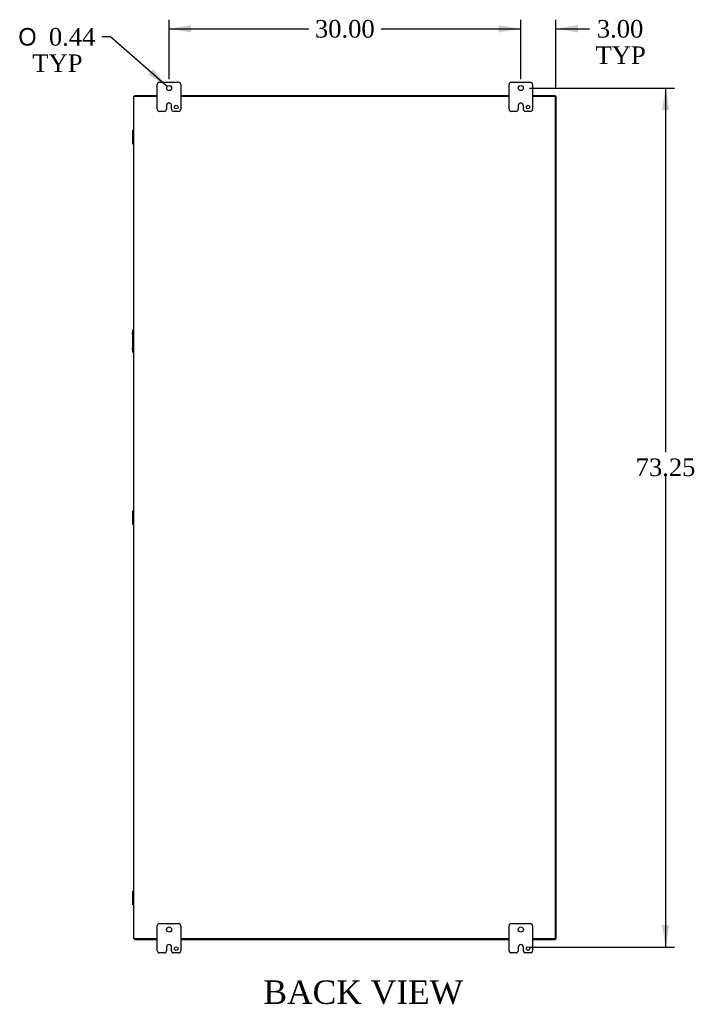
# Model space of a CAD drawing. Header units: inches. Extents: x 29 to 297, y 2 to 198.
# Tile 8 of 10: x 209 to 267, y 50 to 134. Entities that reach past the tile are written whole.
import ezdxf
from ezdxf.enums import TextEntityAlignment as Align

# ---------------------------------------------------------------- set-up
doc = ezdxf.new("R2010")
doc.units = ezdxf.units.IN
doc.header["$MEASUREMENT"] = 0
for name, color, linetype in [('COM40153-2', 7, 'CONTINUOUS'), ('COM42667', 7, 'CONTINUOUS'), ('COM48506', 7, 'CONTINUOUS'), ('COM52067-1', 7, 'CONTINUOUS'), ('COM71680-1', 7, 'CONTINUOUS'), ('DEFAULT', 7, 'CONTINUOUS'), ('FET07710', 7, 'CONTINUOUS')]:
    doc.layers.add(name, color=color, linetype=linetype)
doc.styles.add('SEACAD_SOLID_EDGE_ANSI1_SY', font='txt')
doc.styles.add('SEACAD_TIMES_NEW_ROMAN', font='times.ttf')

# ---------------------------------------------------------------- blocks, each defined once
blk = doc.blocks.new('GDIMGGROUP7')
at = {"layer": 'DEFAULT', "linetype": 'Continuous'}
for points in [[(223.89, 133.634), (222.015, 133.322), (223.89, 133.009)], [(250.14, 133.634), (250.14, 133.009), (252.015, 133.322)]]:
    blk.add_hatch(color=136, dxfattribs=at).paths.add_polyline_path(points)
at = {"layer": 'DEFAULT', "color": 136, "linetype": 'Continuous'}
for p, q in [((222.015, 129.021), (222.015, 134.072)), ((252.015, 129.021), (252.015, 134.072)), ((222.015, 133.322), (233.931, 133.322)), ((240.099, 133.322), (252.015, 133.322))]:
    blk.add_line(p, q, dxfattribs=at)
at = {"layer": 'DEFAULT', "color": 136, "linetype": 'Continuous', "style": 'SEACAD_TIMES_NEW_ROMAN'}
blk.add_text('30.00', height=1.5, dxfattribs=at).set_placement((234.456, 134.072), align=Align.TOP_LEFT)
blk = doc.blocks.new('GDIMGGROUP8')
at = {"layer": 'DEFAULT', "linetype": 'Continuous'}
for points in [[(250.14, 133.634), (250.14, 133.009), (252.015, 133.322)], [(256.89, 133.634), (255.015, 133.322), (256.89, 133.009)]]:
    blk.add_hatch(color=136, dxfattribs=at).paths.add_polyline_path(points)
at = {"layer": 'DEFAULT', "color": 136, "linetype": 'Continuous'}
for p, q in [((252.015, 129.021), (252.015, 134.072)), ((255.015, 128.324), (255.015, 134.072)), ((248.265, 133.322), (252.015, 133.322)), ((255.015, 133.322), (257.115, 133.322)), ((257.115, 133.322), (257.865, 133.322))]:
    blk.add_line(p, q, dxfattribs=at)
at = {"layer": 'DEFAULT', "color": 136, "linetype": 'Continuous', "style": 'SEACAD_TIMES_NEW_ROMAN'}
for s, p in [('3.00', (258.497, 134.072)), ('TYP', (258.39, 131.822))]:
    blk.add_text(s, height=1.5, dxfattribs=at).set_placement(p, align=Align.TOP_LEFT)
blk = doc.blocks.new('GDIMGGROUP22')
at = {"layer": 'DEFAULT', "linetype": 'Continuous'}
for points in [[(264.679, 126.396), (264.366, 128.271), (264.054, 126.396)], [(264.679, 56.896), (264.054, 56.896), (264.366, 55.021)]]:
    blk.add_hatch(color=136, dxfattribs=at).paths.add_polyline_path(points)
at = {"layer": 'DEFAULT', "color": 136, "linetype": 'Continuous'}
for p, q in [((252.765, 128.271), (265.116, 128.271)), ((264.366, 128.271), (264.366, 97.21)), ((264.366, 95.185), (264.366, 55.021)), ((252.766, 55.021), (265.116, 55.021))]:
    blk.add_line(p, q, dxfattribs=at)
at = {"layer": 'DEFAULT', "color": 136, "linetype": 'Continuous', "style": 'SEACAD_TIMES_NEW_ROMAN'}
blk.add_text('73.25', height=1.5, dxfattribs=at).set_placement((261.807, 96.685), align=Align.TOP_LEFT)
blk = doc.blocks.new('GDIMGGROUP23')
at = {"layer": 'DEFAULT', "linetype": 'Continuous'}
blk.add_hatch(color=136, dxfattribs=at).paths.add_polyline_path([(220.234, 129.415), (221.851, 128.415), (220.646, 129.886)])
at = {"layer": 'DEFAULT', "color": 136, "linetype": 'Continuous'}
for p, q in [((217.026, 132.638), (216.276, 132.638)), ((221.851, 128.415), (217.026, 132.638))]:
    blk.add_line(p, q, dxfattribs=at)
for s, style, p in [('O', 'SEACAD_SOLID_EDGE_ANSI1_SY', (209.16, 133.388)), ('0.44', 'SEACAD_TIMES_NEW_ROMAN', (211.77, 133.388)), ('TYP', 'SEACAD_TIMES_NEW_ROMAN', (210.358, 131.138))]:
    blk.add_text(s, height=1.5, dxfattribs=dict(at, style=style)).set_placement(p, align=Align.TOP_LEFT)

msp = doc.modelspace()

# ---------------------------------------------------------------- linework, layer by layer
at = {"layer": 'COM40153-2', "color": 7}
for p, q in [((218.89, 107.272), (218.919, 107.606)), ((218.89, 107.272), (218.89, 106.101)), ((218.919, 105.767), (218.89, 106.101))]:
    msp.add_line(p, q, dxfattribs=at)
for centre, start, end in [((219.044, 107.595), 103.30062, 175), ((219.044, 105.778), 185, 256.69938)]:
    msp.add_arc(centre, 0.125, start, end, dxfattribs=at)
at = {"layer": 'COM42667', "color": 7}
for p, q in [((218.919, 124.578), (218.919, 124.673)), ((218.919, 124.673), (219.015, 124.673)), ((218.919, 124.578), (218.919, 124.53)), ((219.015, 124.578), (218.919, 124.578)), ((218.919, 123.639), (218.919, 124.53)), ((218.919, 123.639), (218.919, 123.591)), ((218.919, 123.496), (218.919, 123.591)), ((218.919, 123.591), (219.015, 123.591)), ((219.015, 123.496), (218.919, 123.496)), ((218.919, 92.14), (218.919, 92.235)), ((218.919, 92.235), (219.015, 92.235)), ((218.919, 92.14), (218.919, 92.092)), ((219.015, 92.14), (218.919, 92.14)), ((218.919, 91.201), (218.919, 92.092)), ((218.919, 91.201), (218.919, 91.153)), ((218.919, 91.058), (218.919, 91.153)), ((218.919, 91.153), (219.015, 91.153)), ((219.015, 91.058), (218.919, 91.058)), ((218.919, 59.702), (218.919, 59.797)), ((218.919, 59.797), (219.015, 59.797)), ((218.919, 59.702), (218.919, 59.654)), ((219.015, 59.702), (218.919, 59.702)), ((218.919, 58.763), (218.919, 59.654)), ((218.919, 58.763), (218.919, 58.715)), ((218.919, 58.62), (218.919, 58.715)), ((218.919, 58.715), (219.015, 58.715)), ((219.015, 58.62), (218.919, 58.62))]:
    msp.add_line(p, q, dxfattribs=at)
at = {"layer": 'COM48506', "color": 7}
for p, q in [((219.015, 55.718), (219.015, 127.574)), ((219.015, 127.574), (219.123, 127.574)), ((219.123, 127.574), (221.015, 127.574)), ((223.015, 127.574), (251.015, 127.574)), ((253.015, 127.574), (254.943, 127.574)), ((254.943, 127.574), (254.943, 55.718)), ((219.123, 55.718), (219.015, 55.718)), ((221.015, 55.718), (219.123, 55.718)), ((251.015, 55.718), (223.015, 55.718)), ((254.943, 55.718), (253.015, 55.718))]:
    msp.add_line(p, q, dxfattribs=at)
at = {"layer": 'COM52067-1', "color": 7}
for p, q in [((219.087, 127.574), (219.087, 127.646)), ((219.087, 127.646), (221.015, 127.646)), ((223.015, 127.646), (251.015, 127.646)), ((253.015, 127.646), (254.943, 127.646)), ((254.943, 127.574), (254.943, 127.646)), ((219.087, 55.718), (219.087, 55.646)), ((221.015, 55.646), (219.087, 55.646)), ((251.015, 55.646), (223.015, 55.646)), ((254.943, 55.646), (253.015, 55.646)), ((254.943, 55.718), (254.943, 55.646))]:
    msp.add_line(p, q, dxfattribs=at)
at = {"layer": 'COM71680-1', "color": 7}
for p, q in [((255.015, 127.574), (254.943, 127.574)), ((255.015, 127.574), (255.015, 55.718)), ((255.015, 55.718), (254.943, 55.718))]:
    msp.add_line(p, q, dxfattribs=at)
at = {"layer": 'FET07710', "color": 7}
for p, q in [((221.015, 126.459), (221.015, 128.584)), ((221.203, 128.771), (222.828, 128.771)), ((223.015, 128.584), (223.015, 126.459)), ((251.015, 126.459), (251.015, 128.584)), ((251.203, 128.771), (252.828, 128.771)), ((253.015, 128.584), (253.015, 126.459)), ((221.797, 126.771), (221.797, 126.459)), ((222.016, 126.989), (222.015, 126.989)), ((222.234, 126.459), (222.234, 126.771)), ((251.797, 126.771), (251.797, 126.459)), ((252.016, 126.989), (252.015, 126.989)), ((252.234, 126.459), (252.234, 126.771)), ((221.61, 126.271), (221.203, 126.271)), ((222.828, 126.271), (222.421, 126.271)), ((251.61, 126.271), (251.203, 126.271)), ((252.828, 126.271), (252.421, 126.271)), ((221.015, 54.709), (221.015, 56.834)), ((221.203, 57.021), (222.828, 57.021)), ((223.015, 56.834), (223.015, 54.709)), ((251.015, 54.709), (251.015, 56.834)), ((251.203, 57.021), (252.828, 57.021)), ((253.015, 56.834), (253.015, 54.709)), ((221.797, 55.021), (221.797, 54.709)), ((222.016, 55.239), (222.015, 55.239)), ((222.234, 54.709), (222.234, 55.021)), ((251.797, 55.021), (251.797, 54.709)), ((252.016, 55.239), (252.015, 55.239)), ((252.234, 54.709), (252.234, 55.021)), ((221.61, 54.521), (221.203, 54.521)), ((222.828, 54.521), (222.421, 54.521)), ((251.61, 54.521), (251.203, 54.521)), ((252.828, 54.521), (252.421, 54.521))]:
    msp.add_line(p, q, dxfattribs=at)
for centre, radius in [((222.015, 128.271), 0.219), ((252.015, 128.271), 0.219), ((222.625, 126.646), 0.156), ((252.625, 126.646), 0.156), ((222.015, 56.521), 0.219), ((252.015, 56.521), 0.219), ((222.625, 54.896), 0.156), ((252.625, 54.896), 0.156)]:
    msp.add_circle(centre, radius, dxfattribs=at)
for centre, radius, start, end in [((221.203, 128.584), 0.187, 90, 180), ((222.828, 128.584), 0.187, 0, 90), ((251.203, 128.584), 0.188, 90, 180), ((252.828, 128.584), 0.187, 0, 90), ((222.015, 126.771), 0.218, 90, 180), ((222.016, 126.771), 0.218, 0, 90), ((252.015, 126.771), 0.218, 90, 180), ((252.016, 126.771), 0.218, 0, 90), ((221.203, 126.459), 0.187, 180, 270), ((221.61, 126.459), 0.187, 270, 0), ((222.421, 126.459), 0.188, 180, 270), ((222.828, 126.459), 0.187, 270, 0), ((251.203, 126.459), 0.187, 180, 270), ((251.61, 126.459), 0.188, 270, 0), ((252.421, 126.459), 0.188, 180, 270), ((252.828, 126.459), 0.188, 270, 0), ((221.203, 56.834), 0.188, 90, 180), ((222.828, 56.834), 0.187, 0, 90), ((251.203, 56.834), 0.188, 90, 180), ((252.828, 56.834), 0.188, 0, 90), ((221.203, 54.709), 0.187, 180, 270), ((221.61, 54.709), 0.188, 270, 0), ((222.015, 55.021), 0.218, 90, 180), ((222.016, 55.021), 0.218, 0, 90), ((222.421, 54.709), 0.188, 180, 270), ((222.828, 54.709), 0.188, 270, 0), ((251.203, 54.709), 0.188, 180, 270), ((251.61, 54.709), 0.187, 270, 0), ((252.015, 55.021), 0.218, 90, 180), ((252.016, 55.021), 0.218, 0, 90), ((252.421, 54.709), 0.188, 180, 270), ((252.828, 54.709), 0.188, 270, 0)]:
    msp.add_arc(centre, radius, start, end, dxfattribs=at)

# ---------------------------------------------------------------- block references
at = {"layer": 'DEFAULT', "color": 7}
for name in ['GDIMGGROUP7', 'GDIMGGROUP8', 'GDIMGGROUP23', 'GDIMGGROUP22']:
    msp.add_blockref(name, (0, 0), dxfattribs=at)

# ---------------------------------------------------------------- texts
at = {"layer": 'DEFAULT', "color": 7, "style": 'SEACAD_TIMES_NEW_ROMAN'}
msp.add_text('BACK VIEW', height=2, dxfattribs=at).set_placement((230.063, 52.18), align=Align.TOP_LEFT)

doc.saveas('drawing.dxf')
